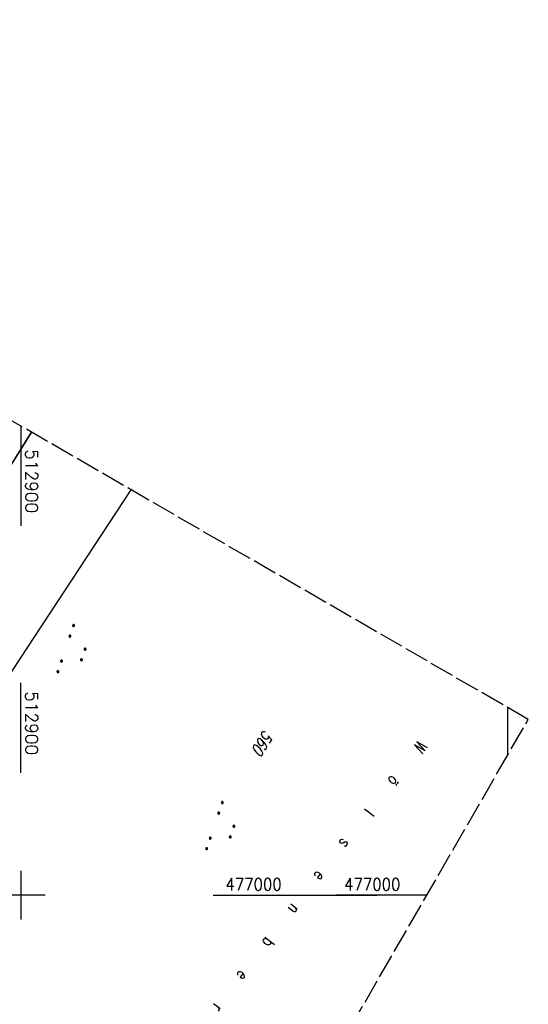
# Model space of a CAD drawing. Extents: x 512293 to 513004, y 476235 to 477180.
# Tile 25 of 25: x 512900 to 513004, y 476978 to 477180. Entities that reach past the tile are written whole.
import ezdxf

# ---------------------------------------------------------------- set-up
doc = ezdxf.new("R2010")
doc.units = 0
doc.header["$LTSCALE"] = 10
doc.header["$MEASUREMENT"] = 0
doc.linetypes.add('LT00', pattern=[0])
doc.linetypes.add('LT14', pattern=[0.6, 0.5, -0.1])
doc.layers.get('0').update_dxf_attribs({"linetype": 'LT00'})
doc.layers.add('-BLATT_88-RAND', color=7, linetype='LT14', plot=False)
for name, color, linetype in [('DFK_AB_L', 21, 'LT00'), ('DFK_BES-NAME', 255, 'LT00'), ('DFK_FLUR_NR', 250, 'LT00'), ('DFK_NUTZUNG', 250, 'LT00'), ('V87_BOESCH', 250, 'LT00'), ('V87_RASTER', 250, 'LT00'), ('V87_ZAUN', 40, 'LT00'), ('V88_BOESCH', 250, 'LT00'), ('V88_RASTER', 250, 'LT00'), ('V88_ZAUN', 40, 'LT00')]:
    doc.layers.add(name, color=color, linetype=linetype)
doc.styles.get("Standard").update_dxf_attribs({"font": 'romans.shx'})

# ---------------------------------------------------------------- blocks, each defined once
blk = doc.blocks.new('SYMB7111')
at = {"color": 0, "linetype": 'ByBlock'}
for p, q in [((-0.13, 0.202919), (-0.13, 0.177081)), ((-0.125, 0.172895), (-0.125, 0.207105)), ((-0.12, 0.209164), (-0.12, 0.170836)), ((-0.115, 0.170204), (-0.115, 0.209796)), ((-0.11, 0.209164), (-0.11, 0.170836)), ((-0.105, 0.172895), (-0.105, 0.207105)), ((-0.1, 0.202919), (-0.1, 0.177081)), ((0.1, 0.202919), (0.1, 0.177081)), ((0.105, 0.172895), (0.105, 0.207105)), ((0.11, 0.209164), (0.11, 0.170836)), ((0.115, 0.170204), (0.115, 0.209796)), ((0.12, 0.209164), (0.12, 0.170836)), ((0.125, 0.172895), (0.125, 0.207105)), ((0.13, 0.202919), (0.13, 0.177081)), ((-0.095, 0.189874), (-0.095, 0.190146)), ((0.135, 0.189874), (0.135, 0.190146)), ((-0.515, -0.177081), (-0.515, -0.202919)), ((-0.51, -0.207105), (-0.51, -0.172895)), ((-0.505, -0.170836), (-0.505, -0.209164)), ((-0.5, -0.209796), (-0.5, -0.170204)), ((-0.495, -0.170836), (-0.495, -0.209164)), ((-0.49, -0.207105), (-0.49, -0.172895)), ((-0.485, -0.177081), (-0.485, -0.202919)), ((-0.48, -0.190126), (-0.48, -0.189854)), ((-0.285, -0.177081), (-0.285, -0.202919)), ((-0.28, -0.207105), (-0.28, -0.172895)), ((-0.275, -0.170836), (-0.275, -0.209164)), ((-0.27, -0.209796), (-0.27, -0.170204)), ((-0.265, -0.170836), (-0.265, -0.209164)), ((-0.26, -0.207105), (-0.26, -0.172895)), ((-0.255, -0.177081), (-0.255, -0.202919)), ((-0.25, -0.190126), (-0.25, -0.189854)), ((0.255, -0.177081), (0.255, -0.202919)), ((0.26, -0.207105), (0.26, -0.172895)), ((0.265, -0.170836), (0.265, -0.209164)), ((0.27, -0.209796), (0.27, -0.170204)), ((0.275, -0.170836), (0.275, -0.209164)), ((0.28, -0.207105), (0.28, -0.172895)), ((0.285, -0.177081), (0.285, -0.202919)), ((0.29, -0.190126), (0.29, -0.189854)), ((0.485, -0.177081), (0.485, -0.202919)), ((0.49, -0.207105), (0.49, -0.172895)), ((0.495, -0.170836), (0.495, -0.209164)), ((0.5, -0.209796), (0.5, -0.170204)), ((0.505, -0.170836), (0.505, -0.209164)), ((0.51, -0.207105), (0.51, -0.172895)), ((0.515, -0.177081), (0.515, -0.202919)), ((0.52, -0.190126), (0.52, -0.189854))]:
    blk.add_line(p, q, dxfattribs=at)
for points in [[(-0.095, 0.19), (-0.096981, 0.198678), (-0.10253, 0.205637), (-0.11055, 0.209499), (-0.11945, 0.209499), (-0.12747, 0.205637), (-0.133019, 0.198678), (-0.135, 0.19), (-0.133019, 0.181322), (-0.12747, 0.174363), (-0.11945, 0.170501), (-0.11055, 0.170501), (-0.10253, 0.174363), (-0.096981, 0.181322), (-0.095, 0.19)], [(0.135, 0.19), (0.133019, 0.198678), (0.12747, 0.205637), (0.11945, 0.209499), (0.11055, 0.209499), (0.10253, 0.205637), (0.096981, 0.198678), (0.095, 0.19), (0.096981, 0.181322), (0.10253, 0.174363), (0.11055, 0.170501), (0.11945, 0.170501), (0.12747, 0.174363), (0.133019, 0.181322), (0.135, 0.19)], [(-0.48, -0.19), (-0.481981, -0.181322), (-0.48753, -0.174363), (-0.49555, -0.170501), (-0.50445, -0.170501), (-0.51247, -0.174363), (-0.518019, -0.181322), (-0.52, -0.19), (-0.518019, -0.198678), (-0.51247, -0.205637), (-0.50445, -0.209499), (-0.49555, -0.209499), (-0.48753, -0.205637), (-0.481981, -0.198678), (-0.48, -0.19)], [(-0.25, -0.19), (-0.251981, -0.181322), (-0.25753, -0.174363), (-0.26555, -0.170501), (-0.27445, -0.170501), (-0.28247, -0.174363), (-0.288019, -0.181322), (-0.29, -0.19), (-0.288019, -0.198678), (-0.28247, -0.205637), (-0.27445, -0.209499), (-0.26555, -0.209499), (-0.25753, -0.205637), (-0.251981, -0.198678), (-0.25, -0.19)], [(0.29, -0.19), (0.288019, -0.181322), (0.28247, -0.174363), (0.27445, -0.170501), (0.26555, -0.170501), (0.25753, -0.174363), (0.251981, -0.181322), (0.25, -0.19), (0.251981, -0.198678), (0.25753, -0.205637), (0.26555, -0.209499), (0.27445, -0.209499), (0.28247, -0.205637), (0.288019, -0.198678), (0.29, -0.19)], [(0.52, -0.19), (0.518019, -0.181322), (0.51247, -0.174363), (0.50445, -0.170501), (0.49555, -0.170501), (0.48753, -0.174363), (0.481981, -0.181322), (0.48, -0.19), (0.481981, -0.198678), (0.48753, -0.205637), (0.49555, -0.209499), (0.50445, -0.209499), (0.51247, -0.205637), (0.518019, -0.198678), (0.52, -0.19)]]:
    blk.add_lwpolyline(points, dxfattribs=at)

msp = doc.modelspace()

# ---------------------------------------------------------------- linework, layer by layer
at = {"layer": '-BLATT_88-RAND'}
msp.add_lwpolyline([(512755.75, 477179.71), (512292.82, 476378.88), (512541.3, 476235.25), (513004.22, 477036.08), (512755.75, 477179.71)], dxfattribs=at)
at = {"layer": 'DFK_AB_L'}
msp.add_line((512922.64, 477083.24), (512874.04, 477009.4), dxfattribs=at)
at = {"layer": 'V87_BOESCH'}
msp.add_lwpolyline([(512902.21, 477095.05), (512870.25, 477044.06)], dxfattribs=at)
at = {"layer": 'V87_RASTER'}
for p, q in [((512900, 477025.13), (512900, 477043.63)), ((512939.49, 477000), (512973.17, 477000))]:
    msp.add_line(p, q, dxfattribs=at)
at = {"layer": 'V87_ZAUN'}
msp.add_line((512896.75, 477086.23), (512902.24, 477095.03), dxfattribs=at)
at = {"layer": 'V88_BOESCH'}
msp.add_lwpolyline([(512902.21, 477095.05), (512859.72, 477027.28), (512844.02, 477000.86), (512831.42, 476981.36), (512819.24, 476961.46), (512813.9, 476951), (512808.11, 476940.6), (512801.4, 476926.91), (512787.9, 476904.08), (512773.83, 476880.94), (512759.77, 476857.27), (512746.18, 476833.37), (512733.07, 476811.25), (512719.73, 476786.67), (512705.86, 476762.15)], dxfattribs=at)
at = {"layer": 'V88_RASTER'}
for p, q in [((512900, 477096.33), (512900, 477075.8)), ((513000, 477028.78), (513000, 477038.52)), ((512900, 477005), (512900, 476995)), ((512905, 477000), (512895, 477000)), ((512983.36, 477000), (512964.86, 477000))]:
    msp.add_line(p, q, dxfattribs=at)
at = {"layer": 'V88_ZAUN'}
msp.add_line((512896.75, 477086.23), (512902.24, 477095.03), dxfattribs=at)

# ---------------------------------------------------------------- block references
at = {"layer": 'DFK_NUTZUNG', "xscale": 10, "yscale": 10, "zscale": 10, "rotation": 251.28826}
for p in [(512911.05, 477050.02), (512941.59, 477013.68)]:
    msp.add_blockref('SYMB7111', p, dxfattribs=at)

# ---------------------------------------------------------------- texts
at = {"layer": 'DFK_BES-NAME', "width": 0.75}
msp.add_text('W     ö     l     s     e     n     b     e     r     g', height=2.5, rotation=232.1964, dxfattribs=at).set_placement((512981.67, 477031.95))
at = {"layer": 'DFK_FLUR_NR', "oblique": 13.754, "width": 0.75}
msp.add_text('560', height=2.5, rotation=237.5289, dxfattribs=at).set_placement((512949.98, 477034.07))
at = {"layer": 'V87_RASTER'}
for s, rotation, width, p in [(' 512900', 269.9988, 1.021, (512901, 477043.63)), (' 477000', 359.9987, 0.899, (512940.49, 477001))]:
    msp.add_text(s, height=2.5, rotation=rotation, dxfattribs=dict(at, width=width)).set_placement(p)
at = {"layer": 'V88_RASTER'}
for s, rotation, width, p in [(' 512900', 270.0009, 1.021, (512901, 477093.3)), (' 477000', 359.9978, 0.899, (512964.86, 477001))]:
    msp.add_text(s, height=2.5, rotation=rotation, dxfattribs=dict(at, width=width)).set_placement(p)

doc.saveas('drawing.dxf')
